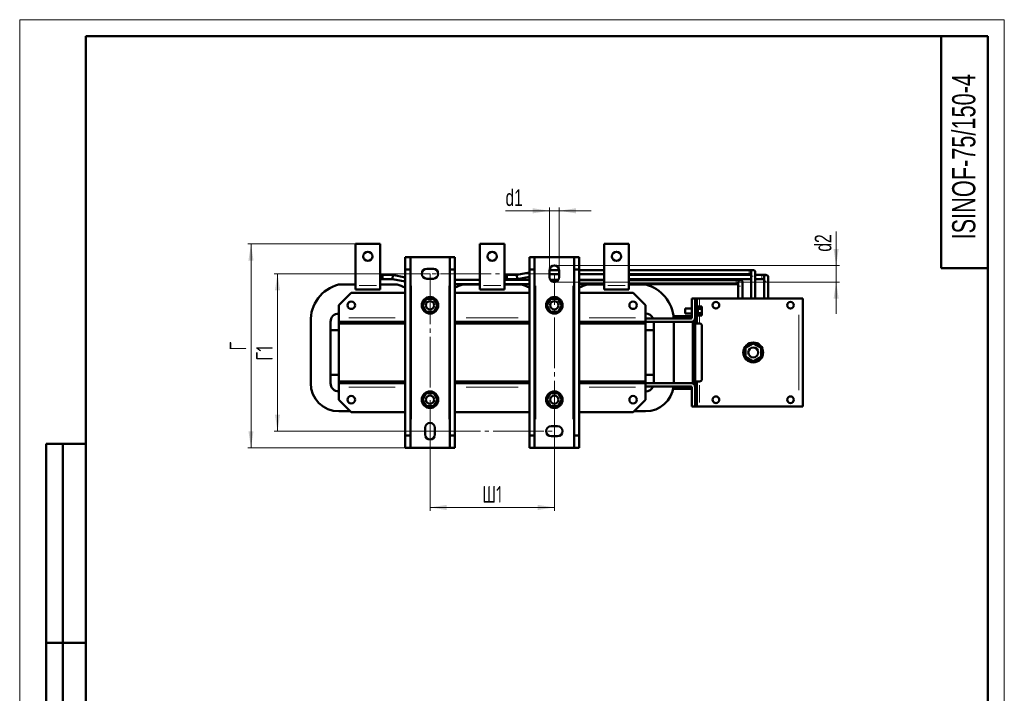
# Model space of a CAD drawing. Header units: millimetres. Extents: x 0 to 1188, y 0 to 1680.
# Tile 2 of 2: x 0 to 1188, y 867 to 1680. Entities that reach past the tile are written whole.
import ezdxf

# ---------------------------------------------------------------- set-up
doc = ezdxf.new("R2010")
doc.units = ezdxf.units.MM
doc.header["$LTSCALE"] = 4
doc.linetypes.add('SLD-Осевая', pattern=[19.05, 15.24, -1.27, 1.27, -1.27])
doc.linetypes.add('SLD-Сплошная', pattern=[0])
doc.styles.add('SLDTEXTSTYLE0', font='TXT', dxfattribs={"width": 0.7})
doc.styles.add('SLDTEXTSTYLE1', font='TXT', dxfattribs={"width": 0.7, "bigfont": 'bigfont'})
doc.dimstyles.new('SLDDIMSTYLE0', dxfattribs={"dimtxt": 20, "dimasz": 20, "dimexe": 0, "dimexo": 0.0625, "dimgap": 5, "dimtad": 2, "dimdec": 1, "dimrnd": 1e-09, "dimzin": 12, "dimdsep": 46, "dimtxsty": 'SLDTEXTSTYLE0', "dimsah": 1, "dimcen": 0.09, "dimadec": 0, "dimazin": 3, "dimtfac": 1, "dimtdec": 3, "dimtofl": 0, "dimtmove": 0, "dimatfit": 3, "dimfxl": 1, "dimfrac": 2, "dimtolj": 1, "dimtzin": 12, "dimarcsym": 0})
doc.dimstyles.new('SLDDIMSTYLE1', dxfattribs={"dimtxt": 20, "dimasz": 20, "dimexe": 0, "dimexo": 0.0625, "dimgap": 5, "dimtad": 2, "dimdec": 1, "dimrnd": 1e-09, "dimzin": 12, "dimdsep": 46, "dimtxsty": 'SLDTEXTSTYLE0', "dimsah": 1, "dimcen": 0.09, "dimadec": 0, "dimazin": 3, "dimtfac": 1, "dimtdec": 3, "dimtmove": 0, "dimatfit": 0, "dimfxl": 1, "dimfrac": 2, "dimtolj": 1, "dimtzin": 12, "dimarcsym": 0})

# ---------------------------------------------------------------- blocks, each defined once
blk = doc.blocks.new('_D_2')
at = {"color": 7, "linetype": 'SLD-Сплошная', "lineweight": 0}
for p, q in [((495.1, 1183.4), (495.1, 1087.4)), ((645.1, 1183.4), (645.1, 1087.4)), ((495.1, 1091.4), (645.1, 1091.4))]:
    blk.add_line(p, q, dxfattribs=at)
at = {"color": 7, "linetype": 'SLD-Сплошная', "lineweight": 18}
for points in [[(495.1, 1091.4), (515.1, 1088.3), (515.1, 1094.5)], [(645.1, 1091.4), (625.1, 1094.5), (625.1, 1088.3)]]:
    blk.add_solid(points, dxfattribs=at)
at = {"color": 7, "linetype": 'SLD-Сплошная', "lineweight": 18, "insert": (558, 1117.2), "char_height": 20, "attachment_point": 1, "style": 'SLDTEXTSTYLE1'}
blk.add_mtext('Ш1', dxfattribs=at)
blk = doc.blocks.new('_D_3')
at = {"color": 7, "linetype": 'SLD-Сплошная', "lineweight": 0}
for p, q in [((495.1, 1373.4), (307.1, 1373.4)), ((311.1, 1373.4), (311.1, 1183.4)), ((495.1, 1183.4), (307.1, 1183.4))]:
    blk.add_line(p, q, dxfattribs=at)
at = {"color": 7, "linetype": 'SLD-Сплошная', "lineweight": 18}
for points in [[(311.1, 1373.4), (308, 1353.4), (314.1, 1353.4)], [(311.1, 1183.4), (314.1, 1203.4), (308, 1203.4)]]:
    blk.add_solid(points, dxfattribs=at)
at = {"color": 7, "linetype": 'SLD-Сплошная', "lineweight": 18, "insert": (285.3, 1268.5), "char_height": 20, "attachment_point": 1, "rotation": 90, "style": 'SLDTEXTSTYLE1'}
blk.add_mtext('Г1', dxfattribs=at)
blk = doc.blocks.new('_D_4')
at = {"color": 7, "linetype": 'SLD-Сплошная', "lineweight": 0}
for p, q in [((405.1, 1409.4), (275.1, 1409.4)), ((279.1, 1163.4), (279.1, 1409.4)), ((465.1, 1163.4), (275.1, 1163.4))]:
    blk.add_line(p, q, dxfattribs=at)
at = {"color": 7, "linetype": 'SLD-Сплошная', "lineweight": 18}
for points in [[(279.1, 1409.4), (276, 1389.4), (282.1, 1389.4)], [(279.1, 1163.4), (282.1, 1183.4), (276, 1183.4)]]:
    blk.add_solid(points, dxfattribs=at)
at = {"color": 7, "linetype": 'SLD-Сплошная', "lineweight": 18, "insert": (253.3, 1280.7), "char_height": 20, "attachment_point": 1, "rotation": 90, "style": 'SLDTEXTSTYLE1'}
blk.add_mtext('Г', dxfattribs=at)
blk = doc.blocks.new('_D_5')
at = {"color": 7, "linetype": 'SLD-Сплошная', "lineweight": 0}
for p, q in [((639.1, 1449.4), (586.2, 1449.4)), ((639.1, 1377.4), (639.1, 1453.4)), ((639.1, 1449.4), (651.1, 1449.4)), ((651.1, 1377.4), (651.1, 1453.4)), ((651.1, 1449.4), (689.6, 1449.4))]:
    blk.add_line(p, q, dxfattribs=at)
at = {"color": 7, "linetype": 'SLD-Сплошная', "lineweight": 18}
for points in [[(639.1, 1449.4), (619.1, 1452.5), (619.1, 1446.3)], [(651.1, 1449.4), (671.1, 1446.3), (671.1, 1452.5)]]:
    blk.add_solid(points, dxfattribs=at)
at = {"color": 7, "linetype": 'SLD-Сплошная', "lineweight": 18, "insert": (586.2, 1475.2), "char_height": 20, "attachment_point": 1, "style": 'SLDTEXTSTYLE0'}
blk.add_mtext('d1', dxfattribs=at)
blk = doc.blocks.new('_D_6')
at = {"color": 7, "linetype": 'SLD-Сплошная', "lineweight": 0}
for p, q in [((985.1, 1383.4), (985.1, 1424.3)), ((645.1, 1383.4), (989.1, 1383.4)), ((985.1, 1383.4), (985.1, 1363.4)), ((645.1, 1363.4), (989.1, 1363.4)), ((985.1, 1363.4), (985.1, 1324.9))]:
    blk.add_line(p, q, dxfattribs=at)
at = {"color": 7, "linetype": 'SLD-Сплошная', "lineweight": 18}
for points in [[(985.1, 1383.4), (988.2, 1403.4), (982, 1403.4)], [(985.1, 1363.4), (982, 1343.4), (988.2, 1343.4)]]:
    blk.add_solid(points, dxfattribs=at)
at = {"color": 7, "linetype": 'SLD-Сплошная', "lineweight": 18, "insert": (959.3, 1400.1), "char_height": 20, "attachment_point": 1, "rotation": 90, "style": 'SLDTEXTSTYLE0'}
blk.add_mtext('d2', dxfattribs=at)

msp = doc.modelspace()

# ---------------------------------------------------------------- linework, layer by layer
at = {"color": 7, "linetype": 'SLD-Сплошная', "lineweight": 18}
for p, q in [((0, 1680), (1188, 1680)), ((0, 1680), (0, 0)), ((1188, 1680), (1188, 0))]:
    msp.add_line(p, q, dxfattribs=at)
at = {"color": 7, "linetype": 'SLD-Сплошная', "lineweight": 50}
for p, q in [((80, 1660), (80, 20)), ((1168, 1660), (80, 1660)), ((80, 1660), (80, 20)), ((1112, 1660), (1112, 1380)), ((1168, 20), (1168, 1660)), ((405.09, 1409.41), (435.09, 1409.41)), ((405.09, 1409.41), (405.09, 1359.41)), ((435.09, 1409.41), (435.09, 1359.41)), ((555.09, 1409.41), (585.09, 1409.41)), ((555.09, 1409.41), (555.09, 1359.41)), ((585.09, 1409.41), (585.09, 1359.41)), ((705.09, 1409.41), (735.09, 1409.41)), ((705.09, 1409.41), (705.09, 1359.41)), ((735.09, 1409.41), (735.09, 1359.41)), ((465.09, 1393.41), (471.34, 1393.41)), ((465.09, 1393.41), (465.09, 1378.41)), ((471.34, 1393.41), (471.34, 1378.41)), ((471.34, 1393.41), (472.59, 1393.41)), ((472.59, 1393.41), (517.59, 1393.41)), ((517.59, 1393.41), (518.84, 1393.41)), ((518.84, 1393.41), (525.09, 1393.41)), ((518.84, 1393.41), (518.84, 1378.41)), ((525.09, 1393.41), (525.09, 1378.41)), ((615.09, 1393.41), (621.34, 1393.41)), ((615.09, 1393.41), (615.09, 1378.41)), ((621.34, 1393.41), (621.34, 1378.41)), ((621.34, 1393.41), (622.59, 1393.41)), ((622.59, 1393.41), (667.59, 1393.41)), ((667.59, 1393.41), (668.84, 1393.41)), ((668.84, 1393.41), (675.09, 1393.41)), ((668.84, 1393.41), (668.84, 1378.41)), ((675.09, 1393.41), (675.09, 1378.41)), ((465.09, 1378.41), (471.34, 1378.41)), ((465.09, 1178.41), (465.09, 1378.41)), ((471.34, 1378.41), (471.34, 1178.41)), ((491.09, 1379.41), (499.09, 1379.41)), ((518.84, 1378.41), (525.09, 1378.41)), ((518.84, 1178.41), (518.84, 1378.41)), ((525.09, 1378.41), (525.09, 1178.41)), ((615.09, 1178.41), (615.09, 1378.41)), ((615.09, 1378.41), (621.34, 1378.41)), ((621.34, 1378.41), (621.34, 1178.41)), ((668.84, 1378.41), (675.09, 1378.41)), ((668.84, 1178.41), (668.84, 1378.41)), ((675.09, 1378.41), (675.09, 1178.41)), ((1112, 1380), (1168, 1380)), ((437.88, 1372.29), (435.09, 1372.28)), ((435.09, 1366.68), (437.91, 1366.69)), ((437.91, 1366.69), (437.88, 1372.29)), ((450.34, 1371.91), (437.88, 1371.91)), ((437.9, 1366.91), (449.84, 1366.91)), ((450.34, 1371.91), (449.84, 1366.91)), ((449.84, 1366.91), (465.09, 1363.86)), ((465.09, 1368.96), (450.34, 1371.91)), ((499.09, 1367.41), (491.09, 1367.41)), ((587.88, 1371.29), (585.09, 1371.28)), ((585.09, 1367.68), (587.9, 1367.69)), ((599.84, 1371.91), (587.88, 1371.91)), ((587.88, 1371.91), (587.9, 1366.91)), ((587.9, 1366.91), (600.34, 1366.91)), ((615.09, 1374.96), (599.84, 1371.91)), ((599.84, 1371.91), (600.34, 1366.91)), ((600.34, 1366.91), (615.09, 1369.86)), ((639.09, 1369.41), (639.09, 1377.41)), ((639.09, 1372.91), (651.09, 1372.91)), ((651.07, 1377.91), (639.11, 1377.91)), ((651.09, 1377.41), (651.09, 1369.41)), ((705.09, 1377.91), (675.09, 1377.91)), ((675.09, 1372.91), (705.09, 1372.91)), ((880.09, 1377.91), (735.09, 1377.91)), ((735.09, 1372.91), (880.09, 1372.91)), ((882.59, 1371.91), (735.09, 1371.91)), ((735.09, 1366.91), (882.59, 1366.91)), ((885.09, 1377.91), (880.09, 1377.91)), ((880.09, 1372.91), (882.59, 1372.91)), ((882.59, 1375.41), (882.72, 1376.21)), ((882.59, 1370.41), (882.59, 1375.41)), ((882.59, 1370.36), (882.59, 1343.41)), ((887.47, 1376.16), (887.59, 1375.41)), ((887.59, 1375.41), (887.59, 1370.41)), ((895.61, 1371.91), (887.59, 1371.91)), ((887.59, 1343.41), (887.59, 1370.41)), ((887.59, 1366.91), (895.61, 1366.91)), ((900.61, 1371.91), (895.61, 1371.91)), ((895.61, 1366.91), (898.11, 1366.91)), ((898.11, 1369.41), (898.24, 1370.21)), ((898.11, 1364.41), (898.11, 1369.41)), ((902.99, 1370.16), (903.11, 1369.41)), ((903.11, 1369.41), (903.11, 1364.41)), ((384.84, 1360.41), (405.09, 1360.41)), ((405.09, 1359.41), (405.09, 1354.41)), ((435.09, 1354.41), (405.09, 1354.41)), ((435.09, 1360.41), (455.35, 1360.41)), ((435.09, 1359.41), (435.09, 1354.41)), ((555.09, 1365.91), (525.09, 1365.91)), ((525.09, 1360.91), (555.09, 1360.91)), ((534.84, 1360.41), (555.09, 1360.41)), ((555.09, 1359.41), (555.09, 1354.41)), ((585.09, 1354.41), (555.09, 1354.41)), ((615.09, 1365.91), (585.09, 1365.91)), ((585.09, 1360.91), (615.09, 1360.91)), ((585.09, 1360.41), (605.35, 1360.41)), ((585.09, 1359.41), (585.09, 1354.41)), ((649.97, 1365.91), (640.22, 1365.91)), ((705.09, 1365.91), (675.09, 1365.91)), ((675.09, 1360.91), (705.09, 1360.91)), ((684.84, 1360.41), (705.09, 1360.41)), ((705.09, 1359.41), (705.09, 1354.41)), ((735.09, 1354.41), (705.09, 1354.41)), ((864.58, 1365.91), (735.09, 1365.91)), ((735.09, 1360.91), (864.58, 1360.91)), ((735.09, 1360.41), (755.35, 1360.41)), ((735.09, 1359.41), (735.09, 1354.41)), ((869.58, 1365.91), (864.58, 1365.91)), ((864.58, 1360.91), (867.08, 1360.91)), ((867.08, 1363.41), (867.21, 1364.21)), ((867.08, 1358.41), (867.08, 1363.41)), ((867.08, 1358.36), (867.08, 1343.41)), ((871.96, 1364.16), (872.08, 1363.41)), ((872.08, 1363.41), (872.08, 1358.41)), ((872.08, 1343.41), (872.08, 1358.41)), ((898.11, 1364.36), (898.11, 1343.41)), ((903.11, 1343.41), (903.11, 1364.41)), ((385.09, 1335.41), (400.09, 1350.41)), ((465.09, 1350.41), (400.09, 1350.41)), ((486.09, 1335.41), (490.59, 1343.2)), ((490.59, 1343.2), (499.59, 1343.2)), ((499.59, 1343.2), (504.09, 1335.41)), ((615.09, 1350.41), (525.09, 1350.41)), ((636.09, 1335.41), (640.59, 1343.2)), ((640.59, 1343.2), (649.59, 1343.2)), ((649.59, 1343.2), (654.09, 1335.41)), ((740.09, 1350.41), (675.09, 1350.41)), ((755.09, 1335.41), (740.09, 1350.41)), ((811.09, 1343.41), (811.09, 1320.41)), ((815.09, 1343.41), (811.09, 1343.41)), ((815.09, 1320.41), (815.09, 1343.41)), ((817.09, 1343.41), (815.09, 1343.41)), ((817.09, 1343.41), (817.09, 1340.41)), ((820.09, 1343.41), (817.09, 1343.41)), ((940.09, 1343.41), (820.09, 1343.41)), ((945.09, 1343.41), (940.09, 1343.41)), ((945.09, 1213.41), (945.09, 1343.41)), ((385.09, 1320.41), (385.09, 1335.41)), ((490.59, 1327.61), (486.09, 1335.41)), ((504.09, 1335.41), (499.59, 1327.61)), ((640.59, 1327.61), (636.09, 1335.41)), ((654.09, 1335.41), (649.59, 1327.61)), ((755.09, 1320.41), (755.09, 1335.41)), ((811.09, 1331.41), (803.09, 1331.41)), ((803.09, 1331.41), (803.09, 1328.41)), ((817.09, 1340.41), (817.09, 1316.41)), ((818.05, 1334.41), (817.09, 1334.41)), ((818.05, 1334.41), (818.05, 1328.41)), ((818.05, 1333.81), (822.85, 1333.81)), ((818.05, 1331.11), (822.85, 1331.11)), ((822.85, 1331.11), (822.85, 1333.81)), ((822.85, 1325.71), (822.85, 1331.11)), ((385.09, 1315.41), (385.09, 1320.41)), ((499.59, 1327.61), (490.59, 1327.61)), ((649.59, 1327.61), (640.59, 1327.61)), ((755.09, 1315.41), (755.09, 1320.41)), ((810.09, 1319.41), (755.09, 1319.41)), ((788.77, 1322.41), (811.09, 1322.41)), ((803.09, 1328.41), (803.09, 1325.41)), ((803.09, 1325.41), (811.09, 1325.41)), ((815.09, 1316.41), (815.09, 1320.41)), ((817.09, 1322.41), (818.05, 1322.41)), ((818.05, 1328.41), (818.05, 1322.41)), ((822.85, 1325.71), (818.05, 1325.71)), ((818.05, 1323.01), (822.85, 1323.01)), ((822.85, 1323.01), (822.85, 1325.71)), ((351.09, 1241.41), (351.09, 1315.37)), ((375.09, 1315.41), (375.09, 1241.41)), ((375.09, 1305.41), (375.09, 1315.41)), ((385.09, 1315.41), (455.09, 1315.41)), ((385.09, 1313.41), (385.09, 1315.41)), ((385.09, 1243.41), (385.09, 1313.41)), ((465.09, 1313.41), (385.09, 1313.41)), ((385.09, 1313.41), (455.09, 1313.41)), ((465.09, 1315.41), (455.09, 1315.41)), ((455.09, 1315.41), (455.09, 1313.41)), ((535.09, 1315.41), (525.09, 1315.41)), ((615.09, 1313.41), (525.09, 1313.41)), ((535.09, 1313.41), (535.09, 1315.41)), ((535.09, 1315.41), (605.09, 1315.41)), ((535.09, 1313.41), (605.09, 1313.41)), ((615.09, 1315.41), (605.09, 1315.41)), ((605.09, 1315.41), (605.09, 1313.41)), ((685.09, 1315.41), (675.09, 1315.41)), ((755.09, 1313.41), (675.09, 1313.41)), ((685.09, 1313.41), (685.09, 1315.41)), ((685.09, 1315.41), (755.09, 1315.41)), ((685.09, 1313.41), (755.09, 1313.41)), ((810.09, 1315.41), (755.09, 1315.41)), ((755.09, 1315.41), (755.09, 1313.41)), ((755.09, 1243.41), (755.09, 1313.41)), ((765.09, 1315.41), (765.09, 1241.41)), ((765.09, 1315.41), (765.09, 1305.41)), ((789.09, 1315.37), (789.09, 1241.41)), ((812.09, 1240.99), (812.09, 1315.82)), ((815.09, 1313.41), (815.09, 1316.41)), ((815.09, 1313.41), (817.09, 1313.41)), ((815.09, 1313.41), (815.09, 1243.41)), ((817.09, 1316.41), (817.09, 1313.41)), ((820.09, 1313.41), (817.09, 1313.41)), ((823.09, 1310.41), (823.09, 1246.41)), ((385.09, 1305.41), (375.09, 1305.41)), ((765.09, 1305.41), (755.09, 1305.41)), ((875.74, 1283.87), (885.09, 1289.27)), ((875.74, 1273.07), (875.74, 1283.87)), ((885.09, 1289.27), (894.45, 1283.87)), ((894.45, 1283.87), (894.45, 1273.07)), ((885.09, 1267.67), (875.74, 1273.07)), ((894.45, 1273.07), (885.09, 1267.67)), ((375.09, 1251.41), (385.09, 1251.41)), ((375.09, 1241.41), (375.09, 1251.41)), ((755.09, 1251.41), (765.09, 1251.41)), ((765.09, 1251.41), (765.09, 1241.41)), ((385.09, 1243.41), (465.09, 1243.41)), ((385.09, 1241.41), (385.09, 1243.41)), ((455.09, 1243.41), (385.09, 1243.41)), ((455.09, 1241.41), (385.09, 1241.41)), ((385.09, 1241.41), (385.09, 1236.41)), ((385.09, 1221.41), (385.09, 1236.41)), ((455.09, 1243.41), (455.09, 1241.41)), ((455.09, 1241.41), (465.09, 1241.41)), ((525.09, 1243.41), (615.09, 1243.41)), ((525.09, 1241.41), (535.09, 1241.41)), ((535.09, 1241.41), (535.09, 1243.41)), ((605.09, 1243.41), (535.09, 1243.41)), ((605.09, 1241.41), (535.09, 1241.41)), ((605.09, 1243.41), (605.09, 1241.41)), ((605.09, 1241.41), (615.09, 1241.41)), ((675.09, 1243.41), (755.09, 1243.41)), ((675.09, 1241.41), (685.09, 1241.41)), ((755.09, 1243.41), (685.09, 1243.41)), ((685.09, 1241.41), (685.09, 1243.41)), ((755.09, 1241.41), (685.09, 1241.41)), ((755.09, 1243.41), (755.09, 1241.41)), ((755.09, 1236.41), (755.09, 1241.41)), ((755.09, 1241.41), (810.09, 1241.41)), ((755.09, 1237.41), (810.09, 1237.41)), ((755.09, 1221.41), (755.09, 1236.41)), ((788.86, 1237.41), (810.1, 1237.41)), ((811.09, 1236.41), (811.09, 1213.41)), ((817.09, 1243.41), (815.09, 1243.41)), ((815.09, 1240.41), (815.09, 1243.41)), ((815.09, 1236.41), (815.09, 1240.41)), ((815.09, 1213.41), (815.09, 1236.41)), ((817.09, 1243.41), (817.09, 1240.41)), ((820.09, 1243.41), (817.09, 1243.41)), ((817.09, 1240.41), (817.09, 1216.41)), ((486.09, 1221.41), (490.59, 1229.2)), ((490.59, 1229.2), (499.59, 1229.2)), ((499.59, 1229.2), (504.09, 1221.41)), ((636.09, 1221.41), (640.59, 1229.2)), ((640.59, 1229.2), (649.59, 1229.2)), ((649.59, 1229.2), (654.09, 1221.41)), ((811.09, 1234.41), (788.36, 1234.41)), ((385.09, 1221.41), (400.09, 1206.41)), ((490.59, 1213.61), (486.09, 1221.41)), ((499.59, 1213.61), (490.59, 1213.61)), ((504.09, 1221.41), (499.59, 1213.61)), ((640.59, 1213.61), (636.09, 1221.41)), ((649.59, 1213.61), (640.59, 1213.61)), ((654.09, 1221.41), (649.59, 1213.61)), ((740.09, 1206.41), (755.09, 1221.41)), ((811.09, 1213.41), (815.09, 1213.41)), ((815.09, 1213.41), (812.09, 1213.41)), ((812.09, 1213.41), (812.09, 1213.41)), ((817.09, 1213.41), (815.09, 1213.41)), ((817.09, 1213.41), (817.09, 1216.41)), ((820.09, 1213.41), (817.09, 1213.41)), ((940.09, 1213.41), (820.09, 1213.41)), ((945.09, 1213.41), (940.09, 1213.41)), ((399.09, 1207.41), (385.09, 1207.41)), ((400.09, 1206.41), (465.09, 1206.41)), ((525.09, 1206.41), (615.09, 1206.41)), ((675.09, 1206.41), (740.09, 1206.41)), ((755.09, 1207.41), (741.09, 1207.41)), ((641.09, 1189.41), (649.09, 1189.41)), ((471.34, 1178.41), (465.09, 1178.41)), ((465.09, 1163.41), (465.09, 1178.41)), ((471.34, 1178.41), (471.34, 1163.41)), ((489.09, 1179.41), (489.09, 1187.41)), ((501.09, 1187.41), (501.09, 1179.41)), ((525.09, 1178.41), (518.84, 1178.41)), ((518.84, 1163.41), (518.84, 1178.41)), ((525.09, 1178.41), (525.09, 1163.41)), ((621.34, 1178.41), (615.09, 1178.41)), ((615.09, 1163.41), (615.09, 1178.41)), ((621.34, 1178.41), (621.34, 1163.41)), ((649.09, 1177.41), (641.09, 1177.41)), ((675.09, 1178.41), (668.84, 1178.41)), ((668.84, 1163.41), (668.84, 1178.41)), ((675.09, 1178.41), (675.09, 1163.41)), ((32, 688), (32, 1168)), ((80, 1168), (32, 1168)), ((32, 688), (32, 1168)), ((52, 688), (52, 1168)), ((52, 688), (52, 1168)), ((471.34, 1163.41), (465.09, 1163.41)), ((472.59, 1163.41), (471.34, 1163.41)), ((517.59, 1163.41), (472.59, 1163.41)), ((518.84, 1163.41), (517.59, 1163.41)), ((525.09, 1163.41), (518.84, 1163.41)), ((621.34, 1163.41), (615.09, 1163.41)), ((622.59, 1163.41), (621.34, 1163.41)), ((667.59, 1163.41), (622.59, 1163.41)), ((668.84, 1163.41), (667.59, 1163.41)), ((675.09, 1163.41), (668.84, 1163.41)), ((32, 928), (80, 928)), ((80, 928), (32, 928))]:
    msp.add_line(p, q, dxfattribs=at)
at = {"color": 7, "linetype": 'SLD-Осевая', "lineweight": 18}
for p, q in [((645.09, 1373.41), (495.09, 1373.41)), ((495.09, 1373.41), (495.09, 1183.41)), ((645.09, 1183.41), (645.09, 1373.41)), ((495.09, 1183.41), (645.09, 1183.41))]:
    msp.add_line(p, q, dxfattribs=at)
at = {"color": 8, "linetype": 'SLD-Сплошная', "lineweight": 18}
for p, q in [((880.09, 1375.41), (880.09, 1377.91)), ((880.09, 1372.91), (880.09, 1375.41)), ((895.61, 1366.91), (895.61, 1371.91)), ((409.59, 1359.41), (430.59, 1359.41)), ((472.59, 1358.91), (472.59, 1197.91)), ((517.59, 1197.91), (517.59, 1358.91)), ((559.59, 1359.41), (580.59, 1359.41)), ((622.59, 1358.91), (622.59, 1197.91)), ((667.59, 1197.91), (667.59, 1358.91)), ((709.59, 1359.41), (730.59, 1359.41)), ((864.58, 1360.91), (864.58, 1365.91)), ((815.39, 1340.41), (816.79, 1340.41)), ((820.09, 1341.97), (820.09, 1335.25)), ((453.09, 1320.41), (397.09, 1320.41)), ((601.59, 1320.41), (538.59, 1320.41)), ((743.09, 1320.41), (687.09, 1320.41)), ((820.09, 1321.57), (820.09, 1314.85)), ((940.09, 1232.91), (940.09, 1323.91)), ((816.79, 1316.41), (815.39, 1316.41)), ((397.09, 1236.41), (453.09, 1236.41)), ((538.59, 1236.41), (601.59, 1236.41)), ((687.09, 1236.41), (743.09, 1236.41)), ((815.39, 1240.41), (816.79, 1240.41)), ((820.09, 1238.91), (820.09, 1217.91)), ((816.79, 1216.41), (815.39, 1216.41))]:
    msp.add_line(p, q, dxfattribs=at)
at = {"color": 7, "linetype": 'SLD-Сплошная', "lineweight": 50}
for centre, radius in [((420.09, 1394.41), 5.5), ((570.09, 1394.41), 5.5), ((720.09, 1394.41), 5.5), ((495.09, 1335.41), 10), ((645.09, 1335.41), 10), ((400.09, 1335.41), 4.5), ((495.09, 1335.41), 5), ((645.09, 1335.41), 5), ((740.09, 1335.41), 4.5), ((840.09, 1335.41), 4), ((930.09, 1335.41), 4), ((885.09, 1278.47), 12), ((885.09, 1278.41), 6), ((400.09, 1221.41), 4.5), ((495.09, 1221.41), 10), ((495.09, 1221.41), 5), ((645.09, 1221.41), 10), ((645.09, 1221.41), 5), ((740.09, 1221.41), 4.5), ((840.09, 1221.41), 4), ((930.09, 1221.41), 4)]:
    msp.add_circle(centre, radius, dxfattribs=at)
for centre, radius, start, end in [((491.09, 1373.41), 6, 90, 270), ((499.09, 1373.41), 6, 270, 90), ((645.09, 1377.41), 6, 0, 180), ((645.09, 1369.41), 6, 180, 0), ((882.59, 1370.41), 0.00000199, 89.08141, 98.09614), ((396.07, 1316.83), 45, 104.45807, 181.85288), ((444.11, 1316.83), 45, 62.21352, 75.54193), ((546.07, 1316.83), 45, 104.45807, 117.78642), ((594.11, 1316.83), 45, 62.21358, 75.54193), ((696.07, 1316.83), 45, 104.45807, 117.78648), ((744.11, 1316.83), 45, 3.28352, 75.54193), ((867.08, 1358.41), 0.00000199, 89.08141, 98.09614), ((898.11, 1364.41), 0.00000199, 89.08131, 98.09632), ((385.09, 1315.41), 10, 90, 180), ((755.09, 1315.41), 10, 23.57817, 90), ((810.09, 1320.41), 5, 270, 0), ((810.09, 1320.41), 1, 270, 0), ((820.09, 1310.41), 3, 0, 90), ((385.09, 1241.41), 34, 180, 270), ((385.09, 1241.41), 10, 180, 270), ((755.09, 1241.41), 34, 270, 353.24374), ((755.09, 1241.41), 10, 270, 336.42208), ((810.09, 1236.41), 5, 0, 90), ((810.09, 1236.41), 1, 0, 90), ((820.09, 1246.41), 3, 270, 0), ((495.09, 1187.41), 6, 0, 180), ((641.09, 1183.41), 6, 90, 270), ((649.09, 1183.41), 6, 270, 90), ((495.09, 1179.41), 6, 180, 0)]:
    msp.add_arc(centre, radius, start, end, dxfattribs=at)
for points, knots in [([(887.49, 1376.11), (887.42, 1376.31), (887.27, 1376.7), (886.82, 1377.19), (886.26, 1377.54), (885.58, 1377.78), (884.78, 1377.84), (884.05, 1377.66), (883.5, 1377.33), (883.01, 1376.87), (882.82, 1376.41), (882.69, 1376.11)], [0, 0, 0, 0, 0.12017489, 0.23482479, 0.3385327, 0.43071746, 0.54314399, 0.68460026, 0.76303015, 0.84339544, 1, 1, 1, 1]), ([(903.01, 1370.11), (902.93, 1370.31), (902.78, 1370.7), (902.34, 1371.19), (901.78, 1371.54), (901.09, 1371.78), (900.29, 1371.84), (899.56, 1371.66), (899.02, 1371.33), (898.52, 1370.87), (898.33, 1370.41), (898.21, 1370.11)], [0, 0, 0, 0, 0.1201749, 0.2348248, 0.3385327, 0.4307175, 0.543144, 0.6846003, 0.7630302, 0.8433954, 1, 1, 1, 1]), ([(871.98, 1364.11), (871.9, 1364.31), (871.75, 1364.7), (871.31, 1365.19), (870.75, 1365.54), (870.06, 1365.78), (869.26, 1365.84), (868.54, 1365.66), (867.99, 1365.33), (867.5, 1364.87), (867.3, 1364.41), (867.18, 1364.11)], [0, 0, 0, 0, 0.1201749, 0.2348248, 0.3385327, 0.4307175, 0.543144, 0.6846003, 0.7630302, 0.8433954, 1, 1, 1, 1])]:
    msp.add_open_spline(points, degree=3, knots=knots, dxfattribs=at)
at = {"color": 8, "linetype": 'SLD-Сплошная', "lineweight": 18}
for points, knots in [([(882.71, 1370.41), (882.82, 1370.41), (882.99, 1370.41), (883.45, 1370.41), (883.92, 1370.41), (884.48, 1370.41), (884.89, 1370.41), (885.09, 1370.41)], [0, 0, 0, 0, 0.2691658, 0.4345718, 0.6139661, 0.804065, 1, 1, 1, 1]), ([(867.2, 1358.41), (867.31, 1358.41), (867.48, 1358.41), (867.93, 1358.41), (868.4, 1358.41), (868.96, 1358.41), (869.37, 1358.41), (869.58, 1358.41)], [0, 0, 0, 0, 0.26916577, 0.4345718, 0.61396613, 0.80406498, 1, 1, 1, 1]), ([(898.23, 1364.41), (898.33, 1364.41), (898.51, 1364.41), (898.96, 1364.41), (899.43, 1364.41), (899.99, 1364.41), (900.4, 1364.41), (900.61, 1364.41)], [0, 0, 0, 0, 0.2691658, 0.4345718, 0.6139661, 0.804065, 1, 1, 1, 1])]:
    msp.add_open_spline(points, degree=3, knots=knots, dxfattribs=at)

# ---------------------------------------------------------------- texts
at = {"color": 7, "linetype": 'Continuous', "lineweight": 0, "insert": (1125.05, 1514.65), "char_height": 28, "attachment_point": 2, "rotation": 90, "style": 'SLDTEXTSTYLE0'}
msp.add_mtext('ISINOF-75/150-4', dxfattribs=at)

# ---------------------------------------------------------------- dimensions: what is measured, and where the dimension line sits
at = {"color": 7, "linetype": 'SLD-Сплошная', "lineweight": 18}
for base, p1, p2, text, dimstyle, picture, middle in [((651.09, 1449.41), (639.09, 1377.41), (651.09, 1377.41), 'd1', 'SLDDIMSTYLE1', '_D_5', (596.19, 1449.41)), ((645.09, 1091.41), (495.09, 1183.41), (645.09, 1183.41), 'Ш1', 'SLDDIMSTYLE0', '_D_2', (570.09, 1091.41))]:
    dim = msp.add_linear_dim(base=base, p1=p1, p2=p2, text=text, dimstyle=dimstyle, dxfattribs=at)
    dim.commit()
    dim.dimension.update_dxf_attribs({"geometry": picture, "text_midpoint": middle, "dimtype": 160})
for base, p1, p2, text, dimstyle, picture, middle in [((985.09, 1363.41), (645.09, 1383.41), (645.09, 1363.41), 'd2', 'SLDDIMSTYLE1', '_D_6', (985.09, 1412.17)), ((279.07, 1409.41), (465.09, 1163.41), (405.09, 1409.41), 'Г', 'SLDDIMSTYLE0', '_D_4', (279.07, 1286.41)), ((311.07, 1183.41), (495.09, 1373.41), (495.09, 1183.41), 'Г1', 'SLDDIMSTYLE0', '_D_3', (311.07, 1278.41))]:
    dim = msp.add_linear_dim(base=base, p1=p1, p2=p2, angle=90, text=text, dimstyle=dimstyle, dxfattribs=at)
    dim.commit()
    dim.dimension.update_dxf_attribs({"geometry": picture, "text_midpoint": middle, "dimtype": 160})

doc.saveas('drawing.dxf')
